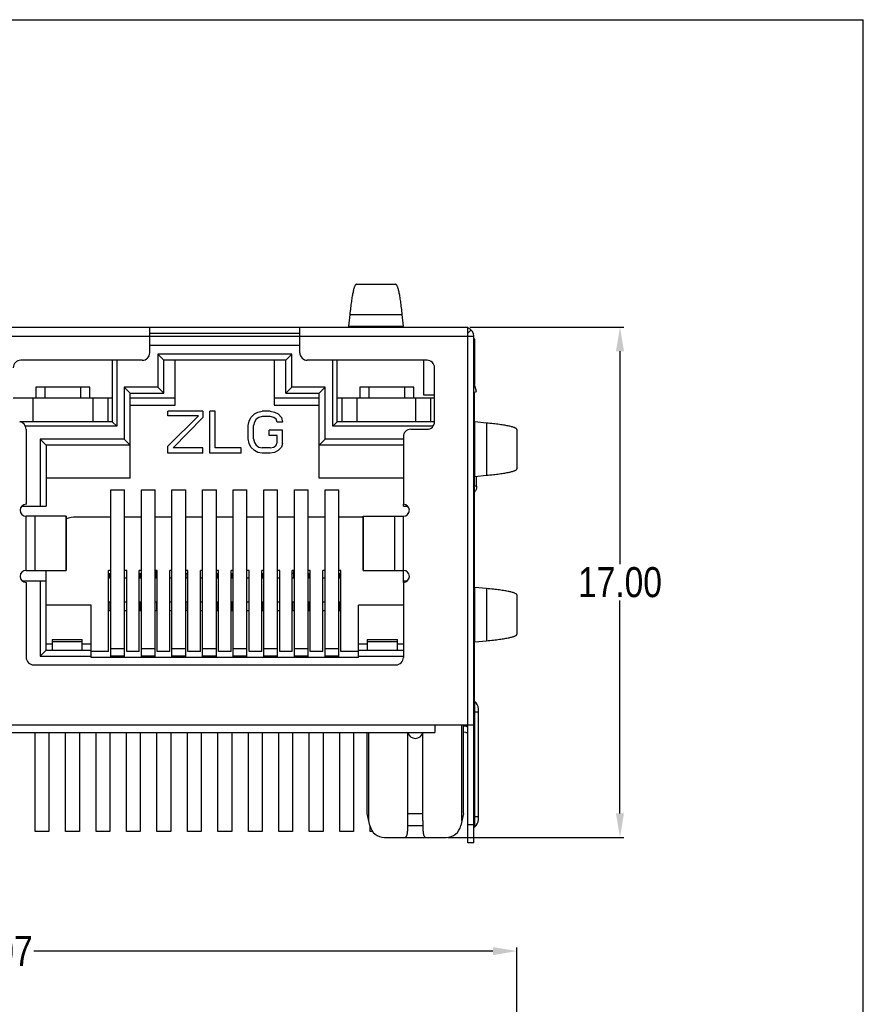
# Model space of a CAD drawing. Header units: inches. Extents: x 0 to 134, y 0 to 94.
# Tile 6 of 6: x 106 to 134, y 62 to 94. Entities that reach past the tile are written whole.
import ezdxf

# ---------------------------------------------------------------- set-up
doc = ezdxf.new("R2010")
doc.units = ezdxf.units.IN
doc.header["$LTSCALE"] = 0.64311
doc.header["$MEASUREMENT"] = 0
doc.header["$PDMODE"] = 3
doc.header["$PDSIZE"] = 0.3125
doc.layers.get('0').update_dxf_attribs({"linetype": 'CONTINUOUS'})
doc.layers.get('Defpoints').update_dxf_attribs({"linetype": 'CONTINUOUS'})
for name, color, linetype in [('NONE_1', 7, 'CONTINUOUS'), ('NONE_11', 7, 'CONTINUOUS'), ('NONE_2_1', 7, 'CONTINUOUS'), ('NONE_4_1', 7, 'CONTINUOUS'), ('NONE_5', 7, 'CONTINUOUS'), ('NONE_6', 7, 'CONTINUOUS'), ('NONE_7', 7, 'CONTINUOUS'), ('NONE_9_1', 7, 'CONTINUOUS')]:
    doc.layers.add(name, color=color, linetype=linetype)
doc.styles.get("Standard").update_dxf_attribs({"font": 'arial.ttf', "width": 0.8})
doc.dimstyles.get("Standard").update_dxf_attribs({"dimtxt": 0.15625, "dimasz": 0.1875, "dimexe": 0.125, "dimexo": 0.0625, "dimgap": 0.09, "dimtad": 0, "dimtih": 1, "dimtoh": 1, "dimzin": 4, "dimdsep": 46, "dimtxsty": 'STANDARD', "dimblk": '_FILLED', "dimblk1": '_FILLED', "dimblk2": '_FILLED', "dimcen": 0.09, "dimazin": 1, "dimtp": 0.01, "dimtm": 0.01, "dimtfac": 1, "dimtofl": 0, "dimtmove": 0, "dimatfit": 3, "dimldrblk": '_FILLED', "dimfxl": 1, "dimtolj": 1, "dimtzin": 4, "dimarcsym": 0})

# ---------------------------------------------------------------- blocks, each defined once
blk = doc.blocks.new('_FILLED')
at = {"color": 0, "linetype": 'ByBlock'}
blk.add_solid([(0, 0), (-1, 0.167), (-1, -0.167)], dxfattribs=at)
blk = doc.blocks.new('*D27')
at = {"color": 0, "lineweight": -2, "transparency": 16777216}
for p, q in [((120.534, 84.252), (125.666, 84.252)), ((125.541, 83.452), (125.541, 76.352)), ((125.541, 68.052), (125.541, 75.151)), ((119.809, 67.252), (125.666, 67.252))]:
    blk.add_line(p, q, dxfattribs=at)
at = {"layer": 'Defpoints', "color": 0, "transparency": 16777216}
for p in [(120.472, 84.252), (119.747, 67.252), (125.541, 67.252)]:
    blk.add_point(p, dxfattribs=at)
at = {"color": 0, "lineweight": -2, "transparency": 16777216, "xscale": 0.8, "yscale": 0.8, "zscale": 0.8}
for p, rotation in [((125.541, 84.252), 90), ((125.541, 67.252), 270)]:
    blk.add_blockref('_FILLED', p, dxfattribs=dict(at, rotation=rotation))
at = {"color": 0, "transparency": 16777216, "insert": (125.541, 75.752), "char_height": 1, "attachment_point": 5}
blk.add_mtext('\\A1;17.00', dxfattribs=at)
blk = doc.blocks.new('*D29')
at = {"color": 0, "lineweight": -2, "transparency": 16777216}
for p, q in [((87.039, 46.724), (87.039, 63.589)), ((87.839, 63.464), (103.132, 63.464)), ((121.304, 63.464), (106.011, 63.464)), ((122.104, 46.724), (122.104, 63.589))]:
    blk.add_line(p, q, dxfattribs=at)
at = {"layer": 'Defpoints', "color": 0, "transparency": 16777216}
for p in [(122.104, 63.464), (87.039, 46.661), (122.104, 46.661)]:
    blk.add_point(p, dxfattribs=at)
at = {"color": 0, "lineweight": -2, "transparency": 16777216, "xscale": 0.8, "yscale": 0.8, "zscale": 0.8, "rotation": 180}
blk.add_blockref('_FILLED', (87.039, 63.464), dxfattribs=at)
at = {"color": 0, "lineweight": -2, "transparency": 16777216, "xscale": 0.8, "yscale": 0.8, "zscale": 0.8}
blk.add_blockref('_FILLED', (122.104, 63.464), dxfattribs=at)
at = {"color": 0, "transparency": 16777216, "insert": (104.572, 63.464), "char_height": 1, "attachment_point": 5}
blk.add_mtext('\\A1;35.07', dxfattribs=at)

msp = doc.modelspace()

# ---------------------------------------------------------------- linework, layer by layer
at = {"color": 7, "linetype": 'Continuous'}
for p, q in [((0, 94.5), (133.65, 94.5)), ((133.65, 0), (133.65, 94.5)), ((116.76153, 85.68537), (118.06148, 85.68537)), ((116.53769, 84.67203), (116.49949, 84.28801)), ((116.53769, 84.67203), (118.28533, 84.67203)), ((118.32353, 84.28801), (118.28533, 84.67203)), ((88.67151, 84.25191), (120.47151, 84.25191)), ((109.87151, 83.40191), (109.87151, 84.25191)), ((109.87151, 84.05191), (114.87151, 84.05191)), ((114.87151, 83.40191), (114.87151, 84.25191)), ((116.49949, 84.28801), (116.49151, 84.25191)), ((116.49949, 84.28801), (118.32353, 84.28801)), ((120.47151, 67.07191), (120.47151, 84.25191)), ((120.47151, 84.04923), (120.58651, 84.16114)), ((88.47151, 83.95191), (120.67151, 83.95191)), ((120.67151, 67.07191), (120.67151, 83.95191)), ((120.67151, 83.83531), (120.69151, 83.83531)), ((120.69151, 83.83531), (120.69151, 82.34198)), ((109.87151, 83.65191), (114.87151, 83.65191)), ((110.14151, 83.35191), (110.14151, 82.25191)), ((114.60151, 83.35191), (110.14151, 83.35191)), ((110.14151, 83.35191), (110.34151, 83.15191)), ((114.40151, 83.15191), (114.60151, 83.35191)), ((114.60151, 82.25191), (114.60151, 83.35191)), ((109.62151, 83.15191), (105.57151, 83.15191)), ((108.62151, 83.15191), (108.62151, 81.10191)), ((108.77151, 83.15191), (108.77151, 80.95191)), ((110.34151, 82.05191), (110.34151, 83.15191)), ((114.40151, 83.15191), (110.34151, 83.15191)), ((110.72151, 81.65191), (110.72151, 83.15191)), ((114.02151, 83.15191), (114.02151, 81.65191)), ((114.40151, 82.05191), (114.40151, 83.15191)), ((119.11151, 83.15191), (115.12151, 83.15191)), ((115.97151, 80.95191), (115.97151, 83.15191)), ((116.12151, 81.10191), (116.12151, 83.15191)), ((118.99651, 83.15191), (118.99651, 82.00191)), ((119.36151, 81.10191), (119.36151, 82.90191)), ((120.76267, 82.11073), (120.67151, 82.40698)), ((106.07151, 82.25191), (106.07151, 81.90191)), ((107.87151, 82.25191), (106.07151, 82.25191)), ((106.37151, 82.25191), (106.37151, 81.90191)), ((107.57151, 81.90191), (107.57151, 82.25191)), ((107.87151, 81.90191), (107.87151, 82.25191)), ((109.02151, 82.25191), (109.02151, 80.52191)), ((110.14151, 82.25191), (109.02151, 82.25191)), ((109.02151, 82.25191), (109.22151, 82.05191)), ((109.22151, 79.22191), (109.22151, 82.05191)), ((109.22151, 82.05191), (110.34151, 82.05191)), ((110.34151, 82.05191), (110.14151, 82.25191)), ((114.60151, 82.25191), (114.40151, 82.05191)), ((114.40151, 82.05191), (115.52151, 82.05191)), ((115.72151, 82.25191), (114.60151, 82.25191)), ((115.52151, 82.05191), (115.72151, 82.25191)), ((115.52151, 79.22191), (115.52151, 82.05191)), ((115.72151, 80.52191), (115.72151, 82.25191)), ((118.67151, 82.25191), (116.87151, 82.25191)), ((116.87151, 82.25191), (116.87151, 81.90191)), ((117.17151, 82.25191), (117.17151, 81.90191)), ((118.37151, 81.90191), (118.37151, 82.25191)), ((118.67151, 81.90191), (118.67151, 82.25191)), ((120.67151, 82.08268), (120.76267, 82.11073)), ((120.67151, 82.09263), (120.76267, 82.11073)), ((120.69151, 81.09789), (120.69151, 82.08883)), ((105.32151, 81.90191), (108.62151, 81.90191)), ((105.97151, 81.90191), (105.97151, 81.10191)), ((107.97151, 81.90191), (107.97151, 81.10191)), ((108.47151, 81.90191), (108.47151, 81.10191)), ((109.22151, 81.90191), (110.72151, 81.90191)), ((114.02151, 81.90191), (115.52151, 81.90191)), ((116.12151, 81.90191), (119.22151, 81.90191)), ((116.27151, 81.90191), (116.27151, 81.10191)), ((116.77151, 81.90191), (116.77151, 81.10191)), ((118.72151, 81.90191), (118.72151, 81.10191)), ((118.99651, 82.00191), (119.36151, 82.00191)), ((119.22151, 81.90191), (119.22151, 81.10191)), ((109.22151, 81.65191), (110.72151, 81.65191)), ((111.63818, 81.45191), (110.47151, 81.45191)), ((110.47151, 81.30297), (110.47151, 81.45191)), ((111.63818, 81.45191), (111.63818, 81.2434)), ((112.04651, 81.45191), (111.87151, 81.45191)), ((111.87151, 80.05191), (111.87151, 81.45191)), ((112.04651, 80.23063), (112.04651, 81.45191)), ((113.35901, 81.36255), (113.47568, 81.42212)), ((113.47568, 81.42212), (113.62151, 81.45191)), ((113.88401, 81.45191), (113.62151, 81.45191)), ((113.88401, 81.45191), (114.02984, 81.42212)), ((114.02151, 81.65191), (115.52151, 81.65191)), ((114.02984, 81.42212), (114.14651, 81.36255)), ((120.67151, 81.39848), (120.69151, 81.39848)), ((108.62151, 81.10191), (105.54396, 81.10191)), ((108.77151, 80.95191), (108.62151, 81.10191)), ((110.47151, 80.29021), (111.49234, 81.30297)), ((111.49234, 81.30297), (110.47151, 81.30297)), ((111.63818, 81.2434), (110.64651, 80.23063)), ((113.15484, 80.97531), (113.18401, 81.12425)), ((113.18401, 81.12425), (113.24234, 81.2434)), ((113.24234, 81.2434), (113.35901, 81.36255)), ((113.35901, 81.09446), (113.32984, 80.97531)), ((113.41734, 81.18383), (113.35901, 81.09446)), ((113.50484, 81.2434), (113.41734, 81.18383)), ((113.62151, 81.27319), (113.50484, 81.2434)), ((113.88401, 81.27319), (113.62151, 81.27319)), ((114.00068, 81.2434), (113.88401, 81.27319)), ((114.08818, 81.18383), (114.00068, 81.2434)), ((114.11734, 81.09446), (114.08818, 81.18383)), ((114.29234, 81.09446), (114.11734, 81.09446)), ((114.14651, 81.36255), (114.26318, 81.2434)), ((114.26318, 81.2434), (114.29234, 81.09446)), ((115.97151, 80.95191), (116.12151, 81.10191)), ((119.36151, 81.10191), (116.12151, 81.10191)), ((121.09164, 81.05972), (120.70768, 81.09789)), ((120.70768, 79.27984), (120.70768, 81.09789)), ((121.09164, 81.05972), (121.09164, 79.31801)), ((108.77151, 80.95191), (105.7312, 80.95191)), ((105.75151, 80.85683), (105.75151, 78.35191)), ((113.15484, 80.52851), (113.15484, 80.97531)), ((113.32984, 80.52851), (113.32984, 80.97531)), ((114.29234, 80.82638), (113.85484, 80.82638)), ((113.85484, 80.64765), (113.85484, 80.82638)), ((114.29234, 80.37957), (114.29234, 80.82638)), ((119.31071, 80.95191), (115.97151, 80.95191)), ((118.57151, 80.85191), (119.11151, 80.85191)), ((122.10438, 80.84411), (122.10438, 79.53362)), ((106.21651, 80.52191), (106.21651, 78.29191)), ((109.02151, 80.52191), (106.21651, 80.52191)), ((106.41651, 80.32191), (106.21651, 80.52191)), ((109.22151, 80.32191), (109.02151, 80.52191)), ((113.18401, 80.37957), (113.15484, 80.52851)), ((113.32984, 80.52851), (113.35901, 80.40936)), ((113.35901, 80.40936), (113.41734, 80.32)), ((114.11734, 80.64765), (113.85484, 80.64765)), ((114.08818, 80.32), (114.11734, 80.40936)), ((114.11734, 80.40936), (114.11734, 80.64765)), ((115.52151, 80.32191), (115.72151, 80.52191)), ((118.32151, 80.52191), (115.72151, 80.52191)), ((118.32151, 80.60191), (118.32151, 78.35191)), ((106.41651, 80.32191), (106.41651, 78.29191)), ((109.22151, 80.32191), (106.41651, 80.32191)), ((110.47151, 80.05191), (110.47151, 80.29021)), ((111.63818, 80.23063), (110.64651, 80.23063)), ((111.63818, 80.05191), (111.63818, 80.23063)), ((112.92151, 80.23063), (112.04651, 80.23063)), ((112.92151, 80.05191), (112.92151, 80.23063)), ((113.24234, 80.26042), (113.18401, 80.37957)), ((113.35901, 80.14127), (113.24234, 80.26042)), ((113.47568, 80.0817), (113.35901, 80.14127)), ((113.41734, 80.32), (113.50484, 80.26042)), ((113.62151, 80.05191), (113.47568, 80.0817)), ((113.50484, 80.26042), (113.62151, 80.23063)), ((113.88401, 80.23063), (113.62151, 80.23063)), ((113.88401, 80.23063), (114.00068, 80.26042)), ((114.02984, 80.0817), (113.88401, 80.05191)), ((114.00068, 80.26042), (114.08818, 80.32)), ((114.14651, 80.14127), (114.02984, 80.0817)), ((114.26318, 80.26042), (114.14651, 80.14127)), ((114.29234, 80.37957), (114.26318, 80.26042)), ((118.32151, 80.32191), (115.52151, 80.32191)), ((111.63818, 80.05191), (110.47151, 80.05191)), ((112.92151, 80.05191), (111.87151, 80.05191)), ((113.88401, 80.05191), (113.62151, 80.05191)), ((109.22151, 79.22191), (106.41651, 79.22191)), ((118.32151, 79.22191), (115.52151, 79.22191)), ((120.69151, 75.58486), (120.69151, 79.27984)), ((120.70768, 79.27984), (121.09164, 79.31801)), ((120.76267, 78.95191), (120.76267, 79.2853)), ((120.76267, 78.95191), (120.69151, 78.95191)), ((105.61433, 78.29191), (106.41651, 78.29191)), ((118.32651, 78.29191), (118.32651, 78.35191)), ((118.32651, 78.29191), (118.46388, 78.29191)), ((105.75151, 76.15191), (105.75151, 77.95191)), ((107.09044, 77.95191), (105.75151, 77.95191)), ((106.04129, 77.95191), (106.04129, 76.15191)), ((107.08022, 76.15191), (107.08022, 77.95191)), ((107.09044, 77.95191), (107.09044, 76.15191)), ((108.57151, 77.92191), (107.41651, 77.92191)), ((109.59151, 77.92191), (109.03151, 77.92191)), ((110.61151, 77.92191), (110.05151, 77.92191)), ((111.63151, 77.92191), (111.07151, 77.92191)), ((112.65151, 77.92191), (112.09151, 77.92191)), ((113.67151, 77.92191), (113.11151, 77.92191)), ((114.69151, 77.92191), (114.13151, 77.92191)), ((115.71151, 77.92191), (115.15151, 77.92191)), ((116.98258, 77.92191), (116.17151, 77.92191)), ((116.98258, 77.95191), (118.32151, 77.95191)), ((116.98258, 76.15191), (116.98258, 77.95191)), ((116.9928, 76.15191), (116.9928, 77.95191)), ((118.03173, 77.95191), (118.03173, 76.15191)), ((118.32151, 76.15191), (118.32151, 77.95191)), ((105.75151, 76.15191), (107.09044, 76.15191)), ((106.41651, 73.49191), (106.41651, 76.15191)), ((108.57151, 76.14173), (108.50151, 76.14173)), ((108.50151, 73.44191), (108.50151, 76.14173)), ((109.10151, 76.14173), (109.03151, 76.14173)), ((109.10151, 73.44191), (109.10151, 76.14173)), ((109.59151, 76.14173), (109.52151, 76.14173)), ((109.52151, 73.44191), (109.52151, 76.14173)), ((110.12151, 76.14173), (110.05151, 76.14173)), ((110.0715, 75.90191), (110.0715, 76.14173)), ((110.12151, 73.44191), (110.12151, 76.14173)), ((110.61151, 76.14173), (110.54151, 76.14173)), ((110.54151, 73.44191), (110.54151, 76.14173)), ((111.14151, 76.14173), (111.07151, 76.14173)), ((111.14151, 73.44191), (111.14151, 76.14173)), ((111.63151, 76.14173), (111.56151, 76.14173)), ((111.56151, 73.44191), (111.56151, 76.14173)), ((112.16151, 76.14173), (112.09151, 76.14173)), ((112.16151, 73.44191), (112.16151, 76.14173)), ((112.65151, 76.14173), (112.58151, 76.14173)), ((112.58151, 73.44191), (112.58151, 76.14173)), ((113.18151, 76.14173), (113.11151, 76.14173)), ((113.18151, 73.44191), (113.18151, 76.14173)), ((113.67151, 76.14173), (113.60151, 76.14173)), ((113.60151, 73.44191), (113.60151, 76.14173)), ((114.20151, 76.14173), (114.13151, 76.14173)), ((114.20151, 73.44191), (114.20151, 76.14173)), ((114.69151, 76.14173), (114.62151, 76.14173)), ((114.62151, 73.44191), (114.62151, 76.14173)), ((114.6715, 75.90191), (114.6715, 76.14173)), ((115.22151, 76.14173), (115.15151, 76.14173)), ((115.22151, 73.44191), (115.22151, 76.14173)), ((115.71151, 76.14173), (115.64151, 76.14173)), ((115.64151, 73.44191), (115.64151, 76.14173)), ((116.24151, 76.14173), (116.17151, 76.14173)), ((116.24151, 73.44191), (116.24151, 76.14173)), ((116.98258, 76.15191), (118.32151, 76.15191)), ((118.32651, 75.75191), (118.32651, 76.15191)), ((106.41651, 75.79191), (105.63941, 75.79191)), ((106.21651, 75.79191), (106.21651, 73.29191)), ((108.50151, 76.05191), (108.57151, 76.05191)), ((108.50151, 75.90191), (108.57151, 75.90191)), ((108.5215, 76.05191), (108.5215, 75.90191)), ((108.54151, 76.05191), (108.54151, 75.90191)), ((109.03151, 75.90191), (109.10151, 75.90191)), ((109.52151, 76.05191), (109.59151, 76.05191)), ((109.52151, 75.90191), (109.59151, 75.90191)), ((109.55651, 76.05191), (109.55651, 75.90191)), ((110.05151, 75.90191), (110.12151, 75.90191)), ((110.1215, 76.05191), (110.0715, 76.05191)), ((110.54151, 75.90191), (110.61151, 75.90191)), ((111.0715, 76.05191), (111.14151, 76.05191)), ((111.07151, 75.90191), (111.14151, 75.90191)), ((111.12651, 75.90191), (111.12651, 76.05191)), ((111.56151, 75.90191), (111.63151, 75.90191)), ((112.09151, 76.05191), (112.16151, 76.05191)), ((112.09151, 75.90191), (112.16151, 75.90191)), ((112.14151, 75.90191), (112.14151, 76.05191)), ((112.58151, 76.05191), (112.65151, 76.05191)), ((112.58151, 75.90191), (112.65151, 75.90191)), ((112.60151, 76.05191), (112.60151, 75.90191)), ((113.11151, 75.90191), (113.18151, 75.90191)), ((113.60151, 76.05191), (113.6715, 76.05191)), ((113.60151, 75.90191), (113.67151, 75.90191)), ((113.61651, 76.05191), (113.61651, 75.90191)), ((114.13151, 75.90191), (114.20151, 75.90191)), ((114.6715, 76.05191), (114.6215, 76.05191)), ((114.62151, 75.90191), (114.69151, 75.90191)), ((115.15151, 76.05191), (115.22151, 76.05191)), ((115.15151, 75.90191), (115.22151, 75.90191)), ((115.18651, 75.90191), (115.18651, 76.05191)), ((115.64151, 75.90191), (115.71151, 75.90191)), ((116.17151, 76.05191), (116.24151, 76.05191)), ((116.17151, 75.90191), (116.24151, 75.90191)), ((116.20151, 75.90191), (116.20151, 76.05191)), ((116.2215, 76.05191), (116.2215, 75.90191)), ((118.43513, 75.79191), (118.32651, 75.79191)), ((105.75151, 75.75191), (105.75151, 73.25191)), ((118.32151, 75.75191), (118.32151, 73.25191)), ((121.09164, 75.54668), (120.70768, 75.58486)), ((120.70768, 73.7668), (120.70768, 75.58486)), ((121.09164, 75.54668), (121.09164, 73.80497)), ((122.10438, 75.33108), (122.10438, 74.02058)), ((107.91651, 74.99191), (106.41651, 74.99191)), ((107.91651, 73.24191), (107.91651, 74.99191)), ((108.50151, 75.10191), (108.57151, 75.10191)), ((108.54151, 75.10191), (108.54151, 74.80191)), ((109.03151, 75.10191), (109.10151, 75.10191)), ((109.52151, 75.10191), (109.59151, 75.10191)), ((109.55651, 75.10191), (109.55651, 74.80191)), ((110.05151, 75.10191), (110.12151, 75.10191)), ((110.11151, 74.80191), (110.11151, 75.10191)), ((110.54151, 75.10191), (110.61151, 75.10191)), ((111.07151, 75.10191), (111.14151, 75.10191)), ((111.12651, 74.80191), (111.12651, 75.10191)), ((111.56151, 75.10191), (111.63151, 75.10191)), ((112.09151, 75.10191), (112.16151, 75.10191)), ((112.14151, 74.80191), (112.14151, 75.10191)), ((112.58151, 75.10191), (112.65151, 75.10191)), ((112.60151, 75.10191), (112.60151, 74.80191)), ((113.11151, 75.10191), (113.18151, 75.10191)), ((113.60151, 75.10191), (113.67151, 75.10191)), ((113.61651, 75.10191), (113.61651, 74.80191)), ((114.13151, 75.10191), (114.20151, 75.10191)), ((114.62151, 75.10191), (114.69151, 75.10191)), ((114.63151, 75.10191), (114.63151, 74.80191)), ((115.15151, 75.10191), (115.22151, 75.10191)), ((115.18651, 74.80191), (115.18651, 75.10191)), ((115.64151, 75.10191), (115.71151, 75.10191)), ((116.17151, 75.10191), (116.24151, 75.10191)), ((116.20151, 74.80191), (116.20151, 75.10191)), ((118.32151, 74.99191), (116.82651, 74.99191)), ((116.82651, 73.24191), (116.82651, 74.99191)), ((108.57151, 74.80191), (108.50151, 74.80191)), ((109.10151, 74.80191), (109.03151, 74.80191)), ((109.59151, 74.80191), (109.52151, 74.80191)), ((110.12151, 74.80191), (110.05151, 74.80191)), ((110.61151, 74.80191), (110.54151, 74.80191)), ((111.14151, 74.80191), (111.07151, 74.80191)), ((111.63151, 74.80191), (111.56151, 74.80191)), ((112.16151, 74.80191), (112.09151, 74.80191)), ((112.65151, 74.80191), (112.58151, 74.80191)), ((113.18151, 74.80191), (113.11151, 74.80191)), ((113.67151, 74.80191), (113.60151, 74.80191)), ((114.20151, 74.80191), (114.13151, 74.80191)), ((114.69151, 74.80191), (114.62151, 74.80191)), ((115.22151, 74.80191), (115.15151, 74.80191)), ((115.71151, 74.80191), (115.64151, 74.80191)), ((116.24151, 74.80191), (116.17151, 74.80191)), ((106.62151, 73.85191), (107.62151, 73.85191)), ((106.62151, 73.85191), (106.62151, 73.49191)), ((107.62151, 73.49191), (107.62151, 73.85191)), ((117.12151, 73.85191), (118.12151, 73.85191)), ((117.12151, 73.85191), (117.12151, 73.49191)), ((118.12151, 73.49191), (118.12151, 73.85191)), ((106.41651, 73.49191), (106.21651, 73.29191)), ((106.62151, 73.69191), (106.41651, 73.69191)), ((106.41651, 73.49191), (107.91651, 73.49191)), ((107.62151, 73.76393), (106.62151, 73.76393)), ((107.91651, 73.69191), (107.62151, 73.69191)), ((117.12151, 73.69191), (116.82651, 73.69191)), ((116.82651, 73.49191), (118.32151, 73.49191)), ((118.12151, 73.76393), (117.12151, 73.76393)), ((118.32151, 73.69191), (118.12151, 73.69191)), ((120.69151, 71.78745), (120.69151, 73.7668)), ((120.70768, 73.7668), (121.09164, 73.80497)), ((106.21651, 73.29191), (107.91651, 73.29191)), ((108.50151, 73.44191), (107.91651, 73.44191)), ((116.82651, 73.24191), (107.91651, 73.24191)), ((109.52151, 73.44191), (109.10151, 73.44191)), ((110.54151, 73.44191), (110.12151, 73.44191)), ((111.56151, 73.44191), (111.14151, 73.44191)), ((112.58151, 73.44191), (112.16151, 73.44191)), ((113.60151, 73.44191), (113.18151, 73.44191)), ((114.62151, 73.44191), (114.20151, 73.44191)), ((115.64151, 73.44191), (115.22151, 73.44191)), ((116.82651, 73.44191), (116.24151, 73.44191)), ((116.82651, 73.29191), (118.32151, 73.29191)), ((106.00151, 73.00191), (118.07151, 73.00191)), ((120.67151, 71.79943), (120.68927, 71.78745)), ((120.68927, 71.78745), (120.68927, 67.59637)), ((120.82151, 67.84508), (120.82151, 71.53874)), ((120.67151, 71.44191), (120.82151, 71.44191)), ((88.47151, 71.00191), (120.67151, 71.00191)), ((119.37151, 71.00191), (119.37151, 70.75191)), ((120.27151, 67.81662), (120.27151, 71.00191)), ((120.32151, 68.05191), (120.32151, 71.00191)), ((120.41802, 70.95203), (120.32151, 70.95878)), ((89.77151, 70.75191), (119.37151, 70.75191)), ((106.05151, 67.45191), (106.05151, 70.75191)), ((106.51151, 70.75191), (106.51151, 67.45191)), ((107.06651, 67.45191), (107.06651, 70.75191)), ((107.52651, 70.75191), (107.52651, 67.45191)), ((108.08151, 67.45191), (108.08151, 70.75191)), ((108.54151, 70.75191), (108.54151, 67.45191)), ((109.09651, 67.45191), (109.09651, 70.75191)), ((109.55651, 70.75191), (109.55651, 67.45191)), ((110.11151, 67.45191), (110.11151, 70.75191)), ((110.57151, 70.75191), (110.57151, 67.45191)), ((111.12651, 67.45191), (111.12651, 70.75191)), ((111.58651, 70.75191), (111.58651, 67.45191)), ((112.14151, 67.45191), (112.14151, 70.75191)), ((112.60151, 70.75191), (112.60151, 67.45191)), ((113.15651, 67.45191), (113.15651, 70.75191)), ((113.61651, 70.75191), (113.61651, 67.45191)), ((114.17151, 67.45191), (114.17151, 70.75191)), ((114.63151, 70.75191), (114.63151, 67.45191)), ((115.18651, 67.45191), (115.18651, 70.75191)), ((115.64651, 70.75191), (115.64651, 67.45191)), ((116.20151, 67.45191), (116.20151, 70.75191)), ((116.66151, 70.75191), (116.66151, 67.45191)), ((117.12151, 68.05191), (117.12151, 70.75191)), ((117.17151, 67.81662), (117.17151, 70.75191)), ((118.47151, 67.81662), (118.47151, 70.75191)), ((118.97151, 67.81662), (118.97151, 70.75191)), ((120.40407, 70.75252), (120.32151, 70.75829)), ((117.20735, 67.64798), (117.12151, 68.05191)), ((118.47151, 68.05191), (118.97151, 68.05191)), ((120.32151, 68.05191), (120.23568, 67.64798)), ((120.82151, 67.94191), (120.67151, 67.94191)), ((117.21651, 67.45191), (117.21651, 67.62277)), ((118.47102, 67.64798), (118.97201, 67.64798)), ((120.67151, 67.67191), (120.47151, 67.67191)), ((120.67151, 67.58439), (120.68927, 67.59637)), ((106.51151, 67.45191), (106.05151, 67.45191)), ((107.52651, 67.45191), (107.06651, 67.45191)), ((108.54151, 67.45191), (108.08151, 67.45191)), ((109.55651, 67.45191), (109.09651, 67.45191)), ((110.57151, 67.45191), (110.11151, 67.45191)), ((111.58651, 67.45191), (111.12651, 67.45191)), ((112.60151, 67.45191), (112.14151, 67.45191)), ((113.61651, 67.45191), (113.15651, 67.45191)), ((114.63151, 67.45191), (114.17151, 67.45191)), ((115.64651, 67.45191), (115.18651, 67.45191)), ((116.66151, 67.45191), (116.20151, 67.45191)), ((117.30203, 67.45191), (117.21651, 67.45191)), ((117.69643, 67.25191), (119.7466, 67.25191)), ((120.67151, 67.07191), (120.47151, 67.07191))]:
    msp.add_line(p, q, dxfattribs=at)
msp.add_line((119.22151, 81.90191), (119.36151, 81.90191))
for centre, radius, start, end in [((120.37151, 83.95191), 0.3, 0, 70.798339), ((109.62151, 83.40191), 0.25, 270, 0), ((115.12151, 83.40191), 0.25, 180, 270), ((105.57151, 82.90191), 0.25, 90, 180), ((119.11151, 82.90191), 0.25, 0, 90), ((105.50151, 80.85683), 0.25, 0, 81.952154), ((119.11151, 81.10191), 0.25, 270, 0), ((118.57151, 80.60191), 0.25, 90, 180), ((105.75151, 78.15191), 0.2, 90, 270), ((118.32151, 78.15191), 0.2, 270, 90), ((107.41651, 76.92191), 1, 90, 109.170254), ((105.75151, 75.95191), 0.2, 90, 270), ((118.32151, 75.95191), 0.2, 270, 90), ((106.00151, 73.25191), 0.25, 180, 270), ((118.07151, 73.25191), 0.25, 270, 0), ((120.52151, 71.53874), 0.3, 0, 55.999867), ((120.42151, 71.00191), 0.05, 266, 0), ((118.72151, 70.80191), 0.25, 191.843592, 348.149391), ((120.42151, 71.00191), 0.25, 266, 281.659797), ((117.69643, 67.75191), 0.5, 191.996899, 270), ((119.7466, 67.75191), 0.5, 270, 348.003101), ((120.52151, 67.84508), 0.3, 304.000133, 0)]:
    msp.add_arc(centre, radius, start, end, dxfattribs=at)
for centre, start_param, end_param in [((117.17151, 67.81662), -1.5983652, -1.57079633), ((120.27151, 67.81662), -4.71238898, -4.68482011)]:
    msp.add_ellipse(centre, major_axis=(0, 6.11765), ratio=0.2125, start_param=start_param, end_param=end_param, dxfattribs=at)
for points, knots in [([(116.76153, 85.68535), (116.75639, 85.68536), (116.74479, 85.68173), (116.72978, 85.66809), (116.71517, 85.64703), (116.70068, 85.61816), (116.68623, 85.58142), (116.66551, 85.51704), (116.64093, 85.41651), (116.61351, 85.27246), (116.58678, 85.09818), (116.56094, 84.89474), (116.54538, 84.74935), (116.53769, 84.67203)], [0, 0, 0, 0, 0.01461068, 0.03283076, 0.05668379, 0.08705485, 0.12433249, 0.16869787, 0.27894732, 0.41783906, 0.58493249, 0.77941238, 1, 1, 1, 1]), ([(118.28533, 84.67203), (118.27764, 84.74935), (118.26208, 84.89474), (118.23623, 85.09818), (118.20951, 85.27246), (118.18208, 85.41651), (118.1575, 85.51704), (118.13679, 85.58142), (118.12233, 85.61816), (118.10784, 85.64703), (118.09323, 85.66809), (118.07822, 85.68173), (118.06662, 85.68536), (118.06148, 85.68535)], [0, 0, 0, 0, 0.22058699, 0.41506637, 0.58215942, 0.72105093, 0.83130032, 0.87566576, 0.91294352, 0.9433148, 0.96716815, 0.9853887, 1, 1, 1, 1]), ([(120.67585, 83.87862), (120.67834, 83.87515), (120.68667, 83.86214), (120.69151, 83.84653), (120.69151, 83.83531)], [0, 0, 0, 0, 0.27562304, 1, 1, 1, 1]), ([(120.70768, 81.09789), (120.69853, 81.09971), (120.68665, 81.10254), (120.67444, 81.10837), (120.67151, 81.11226), (120.67151, 81.11387)], [0, 0, 0, 0, 0.68468941, 0.88188696, 1, 1, 1, 1]), ([(122.10437, 80.84411), (122.10437, 80.84908), (122.10068, 80.86035), (122.08703, 80.87476), (122.06601, 80.8888), (122.03717, 80.90274), (122.00046, 80.91666), (121.9361, 80.93662), (121.83562, 80.96029), (121.69167, 80.9867), (121.5175, 81.01244), (121.31418, 81.03733), (121.1689, 81.05232), (121.09164, 81.05972)], [0, 0, 0, 0, 0.01415488, 0.03202967, 0.05564745, 0.08586588, 0.12305339, 0.16737848, 0.27766828, 0.41672992, 0.58410206, 0.77895534, 1, 1, 1, 1]), ([(121.09164, 79.31801), (121.1689, 79.32541), (121.31418, 79.3404), (121.5175, 79.36529), (121.69167, 79.39103), (121.83562, 79.41744), (121.9361, 79.44111), (122.00046, 79.46107), (122.03717, 79.47499), (122.06601, 79.48893), (122.08703, 79.50298), (122.10068, 79.51739), (122.10437, 79.52865), (122.10437, 79.53362)], [0, 0, 0, 0, 0.22104466, 0.41589794, 0.58327008, 0.72233172, 0.83262151, 0.87694661, 0.91413411, 0.94435255, 0.96797033, 0.98584512, 1, 1, 1, 1]), ([(120.67151, 79.26387), (120.67151, 79.26547), (120.67444, 79.26936), (120.68665, 79.27519), (120.69853, 79.27802), (120.70768, 79.27984)], [0, 0, 0, 0, 0.11811327, 0.31531053, 1, 1, 1, 1]), ([(120.76267, 78.95191), (120.76267, 78.91719), (120.75065, 78.84739), (120.71557, 78.78582), (120.69354, 78.75918)], [0, 0, 0, 0, 0.50109254, 1, 1, 1, 1]), ([(120.70768, 75.58486), (120.69853, 75.58667), (120.68665, 75.5895), (120.67444, 75.59534), (120.67151, 75.59922), (120.67151, 75.60083)], [0, 0, 0, 0, 0.68468944, 0.88188693, 1, 1, 1, 1]), ([(122.10437, 75.33107), (122.10437, 75.33604), (122.10068, 75.34731), (122.08703, 75.36172), (122.06601, 75.37576), (122.03717, 75.3897), (122.00046, 75.40362), (121.9361, 75.42358), (121.83562, 75.44725), (121.69167, 75.47366), (121.5175, 75.4994), (121.31418, 75.52429), (121.1689, 75.53928), (121.09164, 75.54669)], [0, 0, 0, 0, 0.01415488, 0.03202967, 0.05564745, 0.08586588, 0.12305339, 0.16737848, 0.27766828, 0.41672992, 0.58410206, 0.77895534, 1, 1, 1, 1]), ([(121.09164, 73.80497), (121.1689, 73.81238), (121.31418, 73.82736), (121.5175, 73.85225), (121.69167, 73.87799), (121.83562, 73.9044), (121.9361, 73.92807), (122.00046, 73.94803), (122.03717, 73.96195), (122.06601, 73.97589), (122.08703, 73.98994), (122.10068, 74.00435), (122.10437, 74.01561), (122.10437, 74.02058)], [0, 0, 0, 0, 0.22104466, 0.41589794, 0.58327008, 0.72233172, 0.83262151, 0.87694661, 0.91413411, 0.94435255, 0.96797033, 0.98584512, 1, 1, 1, 1]), ([(120.67151, 73.75083), (120.67151, 73.75244), (120.67444, 73.75632), (120.68665, 73.76216), (120.69853, 73.76498), (120.70768, 73.7668)], [0, 0, 0, 0, 0.11811326, 0.31531055, 1, 1, 1, 1]), ([(118.36082, 67.25191), (118.37179, 67.25191), (118.39429, 67.25588), (118.4227, 67.27849), (118.44226, 67.3147), (118.45539, 67.36251), (118.46365, 67.4215), (118.46998, 67.51787), (118.4707, 67.59452), (118.47102, 67.64798)], [0, 0, 0, 0, 0.07408709, 0.14850784, 0.23696978, 0.34766654, 0.48227766, 0.63875305, 1, 1, 1, 1]), ([(118.97201, 67.64798), (118.97232, 67.59452), (118.97304, 67.51786), (118.97937, 67.42148), (118.98763, 67.3625), (119.00075, 67.31469), (119.02032, 67.27849), (119.04874, 67.25588), (119.07123, 67.25191), (119.0822, 67.25191)], [0, 0, 0, 0, 0.36127619, 0.51775624, 0.65235692, 0.76304628, 0.85149767, 0.92591324, 1, 1, 1, 1])]:
    msp.add_open_spline(points, degree=3, knots=knots, dxfattribs=at)
at = {"layer": 'NONE_1', "color": 7, "linetype": 'Continuous'}
for p, q in [((108.57151, 78.83328), (109.03151, 78.83328)), ((108.57151, 73.24191), (108.57151, 78.83328)), ((109.03151, 73.24191), (109.03151, 78.83328)), ((108.57151, 73.54651), (109.03151, 73.54651)), ((108.57151, 73.29908), (109.03151, 73.29908))]:
    msp.add_line(p, q, dxfattribs=at)
at = {"layer": 'NONE_11', "color": 7, "linetype": 'Continuous'}
for p, q in [((114.69151, 78.83328), (115.15151, 78.83328)), ((114.69151, 73.24191), (114.69151, 78.83328)), ((115.15151, 73.24191), (115.15151, 78.83328)), ((114.69151, 73.54651), (115.15151, 73.54651)), ((114.69151, 73.29908), (115.15151, 73.29908))]:
    msp.add_line(p, q, dxfattribs=at)
at = {"layer": 'NONE_2_1', "color": 7, "linetype": 'Continuous'}
for p, q in [((109.59151, 78.83328), (110.05151, 78.83328)), ((109.59151, 73.24191), (109.59151, 78.83328)), ((110.05151, 73.24191), (110.05151, 78.83328)), ((109.59151, 73.54651), (110.05151, 73.54651)), ((109.59151, 73.29908), (110.05151, 73.29908))]:
    msp.add_line(p, q, dxfattribs=at)
at = {"layer": 'NONE_4_1', "color": 7, "linetype": 'Continuous'}
for p, q in [((113.67151, 78.83328), (114.13151, 78.83328)), ((113.67151, 73.24191), (113.67151, 78.83328)), ((114.13151, 73.24191), (114.13151, 78.83328)), ((113.67151, 73.54651), (114.13151, 73.54651)), ((113.67151, 73.29908), (114.13151, 73.29908))]:
    msp.add_line(p, q, dxfattribs=at)
at = {"layer": 'NONE_5', "color": 7, "linetype": 'Continuous'}
for p, q in [((112.65151, 78.83328), (113.11151, 78.83328)), ((112.65151, 73.24191), (112.65151, 78.83328)), ((113.11151, 73.24191), (113.11151, 78.83328)), ((112.65151, 73.54651), (113.11151, 73.54651)), ((112.65151, 73.29908), (113.11151, 73.29908))]:
    msp.add_line(p, q, dxfattribs=at)
at = {"layer": 'NONE_6', "color": 7, "linetype": 'Continuous'}
for p, q in [((110.61151, 78.83328), (111.07151, 78.83328)), ((110.61151, 73.24191), (110.61151, 78.83328)), ((111.07151, 73.24191), (111.07151, 78.83328)), ((110.61151, 73.54651), (111.07151, 73.54651)), ((110.61151, 73.29908), (111.07151, 73.29908))]:
    msp.add_line(p, q, dxfattribs=at)
at = {"layer": 'NONE_7', "color": 7, "linetype": 'Continuous'}
for p, q in [((111.63151, 78.83328), (112.09151, 78.83328)), ((111.63151, 73.24191), (111.63151, 78.83328)), ((112.09151, 73.24191), (112.09151, 78.83328)), ((111.63151, 73.54651), (112.09151, 73.54651)), ((111.63151, 73.29908), (112.09151, 73.29908))]:
    msp.add_line(p, q, dxfattribs=at)
at = {"layer": 'NONE_9_1', "color": 7, "linetype": 'Continuous'}
for p, q in [((115.71151, 78.83328), (116.17151, 78.83328)), ((115.71151, 73.24191), (115.71151, 78.83328)), ((116.17151, 73.24191), (116.17151, 78.83328)), ((115.71151, 73.54651), (116.17151, 73.54651)), ((115.71151, 73.29908), (116.17151, 73.29908))]:
    msp.add_line(p, q, dxfattribs=at)

# ---------------------------------------------------------------- dimensions: what is measured, and where the dimension line sits
dim = msp.add_linear_dim(base=(125.54129, 67.25191), p1=(120.47151, 84.25191), p2=(119.7466, 67.25191), angle=90, dimstyle='STANDARD', override={"dimtxt": 1, "dimasz": 0.8, "dimzin": 0, "dimcen": 0.105236, "dimadec": 0, "dimazin": 0, "dimtp": 0, "dimtm": 0, "dimtzin": 0})
dim.commit()
dim.dimension.update_dxf_attribs({"geometry": '*D27', "text_midpoint": (125.54129, 75.75191)})
dim = msp.add_linear_dim(base=(122.10438, 63.4641), p1=(87.03864, 46.66101), p2=(122.10438, 46.66101), dimstyle='STANDARD', override={"dimtxt": 1, "dimasz": 0.8, "dimzin": 0, "dimcen": 0.105236, "dimadec": 0, "dimazin": 0, "dimtp": 0, "dimtm": 0, "dimtzin": 0})
dim.commit()
dim.dimension.update_dxf_attribs({"geometry": '*D29', "text_midpoint": (104.57151, 63.4641)})

doc.saveas('drawing.dxf')
